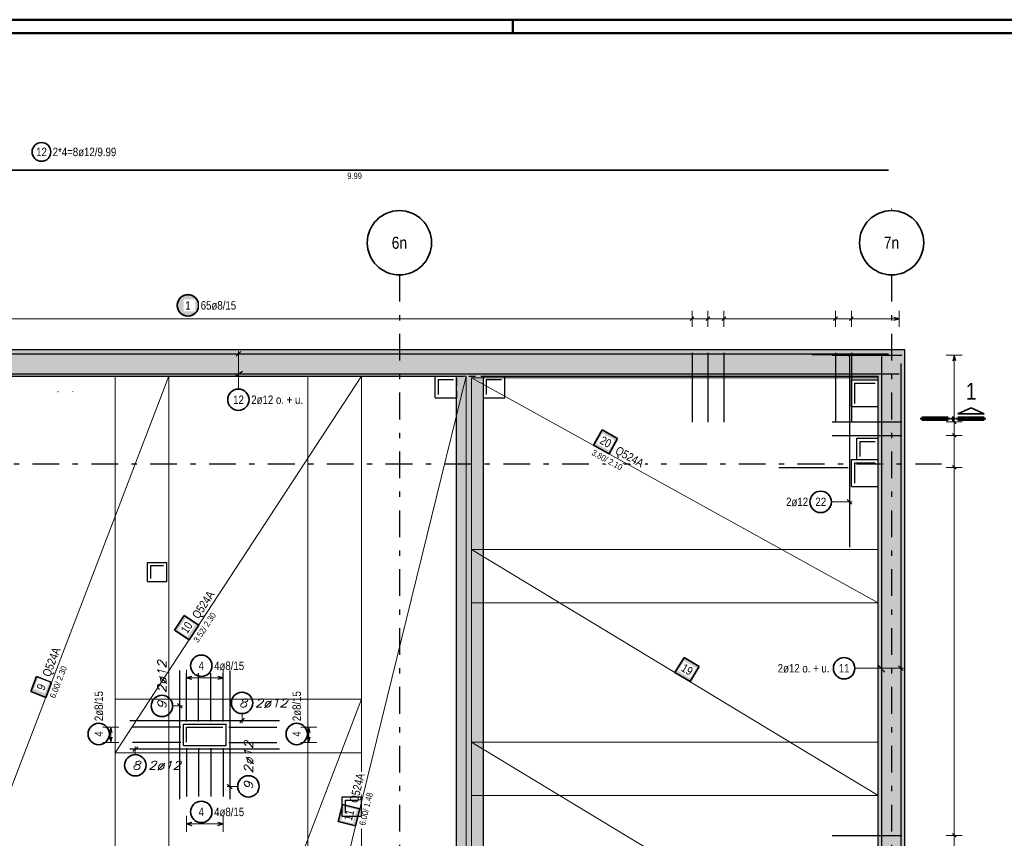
# Model space of a CAD drawing. Header units: millimetres. Extents: x -434 to 93, y -20 to 74.
# Tile 18 of 26: x 25 to 44, y 27 to 42. Entities that reach past the tile are written whole.
import ezdxf
from ezdxf.enums import TextEntityAlignment as Align

# ---------------------------------------------------------------- set-up
doc = ezdxf.new("R2010")
doc.units = ezdxf.units.MM
doc.linetypes.add('DASHDOTX2', pattern=[2, 1, -0.5, 0, -0.5])
doc.linetypes.add('HIDDEN', pattern=[0.375, 0.25, -0.125])
doc.layers.add('Achsen', color=7, linetype='Continuous', lineweight=20)
doc.styles.add('Arial Narrow', font='ARIALN.TTF')
doc.styles.add('Italic', font='Italic', dxfattribs={"width": 1.15})

msp = doc.modelspace()

# ---------------------------------------------------------------- hatches: boundary and pattern name
at = {"lineweight": 25, "true_color": 0xffffff}
msp.add_hatch(color=7, dxfattribs=at).paths.add_polyline_path([(28.64652, 36.711649), (28.646386, 36.719326), (28.645984, 36.726995), (28.645314, 36.734645), (28.644379, 36.742267), (28.643177, 36.749851), (28.641712, 36.757389), (28.639985, 36.764871), (28.637997, 36.772289), (28.635752, 36.779632), (28.633252, 36.786893), (28.6305, 36.794062), (28.6275, 36.801131), (28.624254, 36.80809), (28.620768, 36.814932), (28.617045, 36.821649), (28.61309, 36.828231), (28.608908, 36.834671), (28.604503, 36.840961), (28.599882, 36.847094), (28.595049, 36.853062), (28.590012, 36.858857), (28.584774, 36.864473), (28.579345, 36.869903), (28.573728, 36.87514), (28.567933, 36.880178), (28.561965, 36.885011), (28.555832, 36.889632), (28.549542, 36.894037), (28.543102, 36.898219), (28.53652, 36.902174), (28.529803, 36.905897), (28.522961, 36.909383), (28.516002, 36.912629), (28.508933, 36.915629), (28.501764, 36.918381), (28.494503, 36.920881), (28.48716, 36.923126), (28.479742, 36.925114), (28.47226, 36.926841), (28.464722, 36.928306), (28.457138, 36.929508), (28.449516, 36.930443), (28.441866, 36.931113), (28.434198, 36.931515), (28.42652, 36.931649), (28.418842, 36.931515), (28.411173, 36.931113), (28.403523, 36.930443), (28.395902, 36.929508), (28.388317, 36.928306), (28.380779, 36.926841), (28.373297, 36.925114), (28.365879, 36.923126), (28.358536, 36.920881), (28.351275, 36.918381), (28.344106, 36.915629), (28.337038, 36.912629), (28.330078, 36.909383), (28.323236, 36.905897), (28.31652, 36.902174), (28.309937, 36.898219), (28.303497, 36.894037), (28.297207, 36.889632), (28.291074, 36.885011), (28.285106, 36.880178), (28.279311, 36.87514), (28.273695, 36.869903), (28.268265, 36.864473), (28.263028, 36.858857), (28.25799, 36.853062), (28.253157, 36.847094), (28.248536, 36.840961), (28.244131, 36.834671), (28.239949, 36.828231), (28.235994, 36.821649), (28.232271, 36.814932), (28.228785, 36.80809), (28.22554, 36.801131), (28.222539, 36.794062), (28.219787, 36.786893), (28.217287, 36.779632), (28.215042, 36.772289), (28.213055, 36.764871), (28.211327, 36.757389), (28.209862, 36.749851), (28.208661, 36.742267), (28.207725, 36.734645), (28.207056, 36.726995), (28.206654, 36.719326), (28.20652, 36.711649), (28.206654, 36.703971), (28.207056, 36.696302), (28.207725, 36.688652), (28.208661, 36.68103), (28.209862, 36.673446), (28.211327, 36.665908), (28.213055, 36.658426), (28.215042, 36.651008), (28.217287, 36.643665), (28.219787, 36.636404), (28.222539, 36.629235), (28.22554, 36.622166), (28.228785, 36.615207), (28.232271, 36.608365), (28.235994, 36.601649), (28.239949, 36.595066), (28.244131, 36.588626), (28.248536, 36.582336), (28.253157, 36.576203), (28.25799, 36.570235), (28.263028, 36.56444), (28.268265, 36.558824), (28.273695, 36.553394), (28.279311, 36.548157), (28.285106, 36.543119), (28.291074, 36.538286), (28.297207, 36.533665), (28.303497, 36.52926), (28.309937, 36.525078), (28.31652, 36.521123), (28.323236, 36.5174), (28.330078, 36.513914), (28.337038, 36.510669), (28.344106, 36.507668), (28.351275, 36.504916), (28.358536, 36.502416), (28.365879, 36.500171), (28.373297, 36.498183), (28.380779, 36.496456), (28.388317, 36.494991), (28.395902, 36.49379), (28.403523, 36.492854), (28.411173, 36.492184), (28.418842, 36.491783), (28.42652, 36.491649), (28.434198, 36.491783), (28.441866, 36.492184), (28.449516, 36.492854), (28.457138, 36.49379), (28.464722, 36.494991), (28.47226, 36.496456), (28.479742, 36.498183), (28.48716, 36.500171), (28.494503, 36.502416), (28.501764, 36.504916), (28.508933, 36.507668), (28.516002, 36.510669), (28.522961, 36.513914), (28.529803, 36.5174), (28.53652, 36.521123), (28.543102, 36.525078), (28.549542, 36.52926), (28.555832, 36.533665), (28.561965, 36.538286), (28.567933, 36.543119), (28.573728, 36.548157), (28.579345, 36.553394), (28.584774, 36.558824), (28.590012, 36.56444), (28.595049, 36.570235), (28.599882, 36.576203), (28.604503, 36.582336), (28.608908, 36.588626), (28.61309, 36.595066), (28.617045, 36.601649), (28.620768, 36.608365), (28.624254, 36.615207), (28.6275, 36.622166), (28.6305, 36.629235), (28.633252, 36.636404), (28.635752, 36.643665), (28.637997, 36.651008), (28.639985, 36.658426), (28.641712, 36.665908), (28.643177, 36.673446), (28.644379, 36.68103), (28.645314, 36.688652), (28.645984, 36.696302)])
at = {"lineweight": 13, "true_color": 0xd7ffd7}
for points in [[(41.829127, 35.386803), (12.599127, 35.386803), (12.599127, 35.886803), (41.829129, 35.886803)], [(33.899935, 22.559876), (33.849986, 22.56776), (33.800023, 22.575547), (33.750044, 22.583239), (33.70005, 22.590835), (33.650042, 22.598335), (33.60002, 22.605738), (33.549984, 22.613046), (33.499933, 22.620257), (33.449869, 22.627373), (33.449869, 35.386803), (33.949869, 35.386803), (33.949869, 22.551897)], [(41.829127, 35.386803), (41.829129, 21.232121), (41.329129, 21.232121), (41.329129, 35.386803)]]:
    msp.add_hatch(color=254, dxfattribs=at).paths.add_polyline_path(points)
at = {"lineweight": 35, "true_color": 0xffffff}
for points in [[(36.458603, 34.226183), (36.169888, 34.386007), (36.010064, 34.097292), (36.298779, 33.937468)], [(28.354352, 30.91932), (28.173749, 30.643127), (28.449942, 30.462523), (28.630545, 30.738716)], [(37.983465, 29.963364), (37.70114, 30.134222), (37.530282, 29.851896), (37.812608, 29.681039)], [(25.5972, 29.774304), (25.489819, 29.49418), (25.769943, 29.3868), (25.877323, 29.666923)], [(31.316817, 27.386244), (31.237767, 27.065851), (31.55816, 26.986802), (31.637209, 27.307194)]]:
    msp.add_hatch(color=7, dxfattribs=at).paths.add_polyline_path(points)

# ---------------------------------------------------------------- linework, layer by layer
at = {"color": 4, "linetype": 'Continuous', "lineweight": 50}
for p, q in [((72.5, 42.05), (0, 42.05)), ((72.25, 41.8), (1, 41.8))]:
    msp.add_line(p, q, dxfattribs=at)
at = {"color": 4, "linetype": 'Continuous', "lineweight": 50, "ltscale": 0.2}
msp.add_line((34.5, 42.05), (34.5, 41.8), dxfattribs=at)
at = {"color": 2, "linetype": 'Continuous', "lineweight": 35, "ltscale": 0.5}
for p, q in [((21.538273, 39.239348), (41.51992, 39.239348)), ((41.51992, 39.239348), (41.51992, 39.239348)), ((36.169888, 34.386007), (36.010064, 34.097292)), ((36.458603, 34.226183), (36.169888, 34.386007)), ((36.010064, 34.097292), (36.298779, 33.937468)), ((36.298779, 33.937468), (36.458603, 34.226183)), ((28.354352, 30.91932), (28.173749, 30.643127)), ((28.630545, 30.738716), (28.354352, 30.91932)), ((28.449942, 30.462523), (28.630545, 30.738716)), ((28.173749, 30.643127), (28.449942, 30.462523)), ((37.70114, 30.134222), (37.530282, 29.851896)), ((37.983465, 29.963364), (37.70114, 30.134222)), ((37.530282, 29.851896), (37.812608, 29.681039)), ((37.812608, 29.681039), (37.983465, 29.963364)), ((25.5972, 29.774304), (25.489819, 29.49418)), ((25.877323, 29.666923), (25.5972, 29.774304)), ((25.769943, 29.3868), (25.877323, 29.666923)), ((25.489819, 29.49418), (25.769943, 29.3868)), ((31.316817, 27.386244), (31.237767, 27.065851)), ((31.637209, 27.307194), (31.316817, 27.386244)), ((31.55816, 26.986802), (31.637209, 27.307194)), ((31.237767, 27.065851), (31.55816, 26.986802))]:
    msp.add_line(p, q, dxfattribs=at)
at = {"color": 5, "linetype": 'Continuous', "lineweight": 18, "ltscale": 0.5}
for p, q in [((41.721128, 36.461649), (22.657955, 36.461649)), ((37.848921, 36.311649), (37.848921, 36.611649)), ((38.146783, 36.311649), (38.146783, 36.611649)), ((38.444646, 36.311649), (38.444646, 36.611649)), ((40.52968, 36.311649), (40.52968, 36.611649)), ((40.827542, 36.311649), (40.827542, 36.611649)), ((41.721128, 36.311649), (41.721128, 36.611649)), ((29.371245, 35.148325), (29.371245, 35.856803)), ((42.899714, 35.778621), (42.599714, 35.778619)), ((42.749714, 35.77862), (42.74986, 16.940344)), ((42.899724, 34.534626), (42.599724, 34.534624)), ((42.899726, 34.28352), (42.599726, 34.283517)), ((42.89973, 33.685487), (42.59973, 33.685485)), ((40.453545, 33.040657), (40.840252, 33.040657)), ((28.39966, 29.902143), (28.39966, 29.602143)), ((29.08366, 29.602143), (29.08366, 29.902143)), ((40.891912, 29.931405), (41.799129, 29.931405)), ((28.39966, 29.752143), (29.08366, 29.752143)), ((28.140382, 29.227234), (28.32566, 29.227234)), ((29.439232, 29.084143), (29.439232, 28.903689)), ((27.135784, 28.829689), (26.835784, 28.829689)), ((26.985784, 28.545689), (26.985784, 28.829689)), ((30.835784, 28.829689), (30.535784, 28.829689)), ((30.685784, 28.829689), (30.685784, 28.54569)), ((26.835784, 28.545689), (27.135784, 28.545689)), ((30.535784, 28.54569), (30.835784, 28.54569)), ((27.444092, 28.319052), (27.444092, 28.471689)), ((29.358728, 27.724207), (29.15766, 27.724207)), ((28.399661, 27.172709), (28.399661, 26.872709)), ((29.08366, 26.872709), (29.08366, 27.172709)), ((29.08366, 27.022709), (28.399661, 27.022709)), ((42.899783, 26.808014), (42.599783, 26.808011))]:
    msp.add_line(p, q, dxfattribs=at)
at = {"color": 3, "linetype": 'Continuous', "lineweight": 25, "ltscale": 0.5}
for p, q in [((37.813566, 36.426293), (37.884277, 36.497004)), ((38.111428, 36.426293), (38.182139, 36.497004)), ((38.40929, 36.426293), (38.480001, 36.497004)), ((40.494325, 36.426293), (40.565035, 36.497004)), ((40.792187, 36.426293), (40.862898, 36.497004)), ((41.721128, 36.461649), (41.621128, 36.488443)), ((41.621128, 36.434854), (41.721128, 36.461649)), ((21.538273, 35.806803), (41.51992, 35.806803)), ((29.41544, 35.850997), (29.327051, 35.762609)), ((37.848921, 35.826602), (37.848921, 34.526602)), ((38.146783, 35.826602), (38.146783, 34.526602)), ((38.444646, 35.826602), (38.444646, 34.526602)), ((40.090252, 35.796602), (40.742252, 35.796602)), ((40.469129, 35.778602), (41.769129, 35.778612)), ((40.52968, 35.826602), (40.52968, 34.526602)), ((40.790252, 35.748602), (40.790252, 32.196602)), ((40.827542, 35.826602), (40.827542, 34.526602)), ((41.51992, 35.806803), (41.51992, 35.806803)), ((42.749714, 35.77862), (42.72292, 35.67862)), ((42.77651, 35.67862), (42.749714, 35.77862)), ((41.749129, 35.626602), (41.749129, 17.232325)), ((40.469129, 34.534607), (41.769129, 34.534617)), ((42.785079, 34.49927), (42.714368, 34.56998)), ((40.469129, 34.283501), (41.769129, 34.283511)), ((42.785081, 34.248164), (42.71437, 34.318874)), ((39.469129, 33.68546), (40.769129, 33.685471)), ((42.785086, 33.650131), (42.714375, 33.720841)), ((40.834446, 32.996463), (40.746058, 33.084852)), ((28.27566, 28.887689), (28.27566, 29.887689)), ((28.39966, 28.937689), (28.39966, 29.837689)), ((28.62766, 28.937689), (28.62766, 29.837689)), ((28.85566, 28.937689), (28.85566, 29.837689)), ((29.08366, 28.937689), (29.08366, 29.837689)), ((29.20766, 29.887689), (29.20766, 28.887689)), ((41.793323, 29.887211), (41.704934, 29.975599)), ((28.49966, 29.778938), (28.39966, 29.752143)), ((28.39966, 29.752143), (28.49966, 29.725349)), ((29.08366, 29.752143), (28.98366, 29.778938)), ((28.98366, 29.725349), (29.08366, 29.752143)), ((28.319854, 29.18304), (28.231466, 29.271428)), ((27.34166, 28.953689), (28.34166, 28.953689)), ((28.34166, 28.953689), (29.14166, 28.953689)), ((29.14166, 28.953689), (30.14166, 28.953689)), ((29.395038, 28.909495), (29.483426, 28.997884)), ((26.985784, 28.829689), (26.958989, 28.729689)), ((27.012579, 28.729689), (26.985784, 28.829689)), ((28.29166, 28.829689), (27.39166, 28.829689)), ((28.27566, 28.487689), (28.27566, 28.887689)), ((29.19166, 28.829689), (30.09166, 28.829689)), ((29.20766, 28.887689), (29.20766, 28.487689)), ((30.685784, 28.829689), (30.658989, 28.729689)), ((30.712579, 28.729689), (30.685784, 28.829689)), ((26.958989, 28.645689), (26.985784, 28.545689)), ((26.985784, 28.545689), (27.012579, 28.645689)), ((28.29166, 28.545689), (27.39166, 28.545689)), ((29.19166, 28.54569), (30.09166, 28.54569)), ((30.658989, 28.64569), (30.685784, 28.54569)), ((30.685784, 28.54569), (30.712579, 28.64569)), ((28.34166, 28.421689), (27.34166, 28.421689)), ((27.488286, 28.465884), (27.399898, 28.377495)), ((28.27566, 27.487689), (28.27566, 28.487689)), ((29.14166, 28.421689), (28.34166, 28.421689)), ((28.399661, 28.437689), (28.399661, 27.537689)), ((28.627661, 28.437689), (28.627661, 27.537689)), ((28.85566, 28.437689), (28.85566, 27.537689)), ((29.08366, 28.437689), (29.08366, 27.537689)), ((30.14166, 28.421689), (29.14166, 28.421689)), ((29.20766, 28.487689), (29.20766, 27.487689)), ((29.163466, 27.768401), (29.251854, 27.680012)), ((28.499661, 27.049504), (28.399661, 27.022709)), ((28.399661, 27.022709), (28.499661, 26.995914)), ((29.08366, 27.022709), (28.98366, 27.049504)), ((28.98366, 26.995914), (29.08366, 27.022709)), ((40.469129, 26.807995), (41.769129, 26.808005)), ((42.785139, 26.772657), (42.714428, 26.843368))]:
    msp.add_line(p, q, dxfattribs=at)
at = {"color": 3, "linetype": 'Continuous', "lineweight": 25}
for p, q in [((12.599127, 35.886803), (41.829129, 35.886803)), ((41.829127, 35.386803), (41.829127, 35.886803)), ((41.38784, 35.755437), (41.38784, 16.952416)), ((4.539515, 35.434323), (41.722922, 35.434323)), ((22.349942, 35.386803), (33.449869, 35.386803)), ((29.322305, 35.397261), (29.447685, 35.48439)), ((33.050667, 34.9867), (33.050667, 35.3867)), ((33.449751, 22.627373), (33.449751, 35.386803)), ((33.949751, 22.551897), (33.949751, 35.386803)), ((33.949869, 35.386803), (41.329129, 35.386803)), ((33.950672, 34.986698), (33.950672, 35.386698)), ((34.350672, 34.986698), (34.350672, 35.386698)), ((41.329127, 21.732121), (41.329127, 35.386803)), ((41.829127, 21.232121), (41.829127, 35.386803)), ((40.830252, 35.319609), (41.329127, 35.319609)), ((40.830252, 34.819609), (40.830252, 35.319609)), ((33.050667, 34.986803), (33.449751, 34.986803)), ((33.950672, 34.986803), (34.350672, 34.986803)), ((40.830252, 34.819609), (41.329127, 34.819609)), ((40.93078, 34.229699), (41.329127, 34.229699)), ((40.93078, 33.829699), (40.93078, 34.229699)), ((40.830782, 33.829699), (41.329127, 33.829699)), ((40.830782, 33.329697), (40.830782, 33.829697)), ((40.830782, 33.329697), (41.329127, 33.329697)), ((27.672761, 31.910293), (28.032761, 31.910293)), ((27.672761, 31.550293), (27.672761, 31.910293)), ((28.032761, 31.550293), (28.032761, 31.910293)), ((27.672761, 31.550293), (28.032761, 31.550293)), ((41.337116, 29.980463), (41.453864, 29.859044)), ((28.34166, 28.887689), (29.14166, 28.887689)), ((28.34166, 28.487689), (28.34166, 28.887689)), ((29.14166, 28.487689), (29.14166, 28.887689)), ((28.34166, 28.487689), (29.14166, 28.487689))]:
    msp.add_line(p, q, dxfattribs=at)
at = {"color": 3, "linetype": 'HIDDEN', "lineweight": 25, "ltscale": 0.5}
for p, q in [((14.33004, 35.886602), (41.829129, 35.886602)), ((33.449869, 35.386803), (33.450667, 35.386803)), ((33.450667, 35.386803), (33.949869, 35.386803)), ((33.450667, 34.9867), (33.450667, 35.3867)), ((41.329127, 35.319609), (41.330252, 35.319609)), ((41.330252, 34.819609), (41.330252, 35.319609)), ((33.449751, 34.986803), (33.450667, 34.986803)), ((41.329127, 34.819609), (41.330252, 34.819609)), ((41.329127, 34.229699), (41.33078, 34.229699)), ((41.33078, 33.829697), (41.33078, 34.229699)), ((41.329127, 33.829699), (41.330782, 33.829699)), ((41.33078, 33.329697), (41.33078, 33.829697)), ((41.329127, 33.329697), (41.330782, 33.329697))]:
    msp.add_line(p, q, dxfattribs=at)
at = {"color": 7, "linetype": 'Continuous', "lineweight": 18, "ltscale": 0.5}
for p, q in [((28.069941, 35.386799), (23.469944, 35.386799)), ((23.469944, 23.3868), (28.069941, 35.386799)), ((31.669941, 35.386799), (27.069942, 35.386799)), ((27.069942, 35.386799), (27.069942, 28.352119)), ((31.669941, 35.386799), (27.069942, 28.352119)), ((28.069941, 23.3868), (28.069941, 35.386799)), ((33.630667, 35.386801), (30.669942, 35.386801)), ((30.669942, 35.386801), (30.669942, 23.386802)), ((30.669942, 23.386802), (33.630667, 35.386801)), ((31.669941, 28.352119), (31.669941, 35.386799)), ((33.630667, 23.386802), (33.630667, 35.386801)), ((33.630667, 35.386801), (33.630667, 35.386801)), ((41.330772, 35.359604), (33.729753, 35.359604)), ((33.729753, 35.359604), (33.729753, 31.151897)), ((33.729753, 35.359604), (41.330789, 31.151897)), ((41.330789, 31.578029), (41.330772, 35.359604)), ((41.330791, 32.151895), (33.729753, 32.151895)), ((33.729753, 32.151895), (33.729753, 27.551897)), ((41.330812, 27.551897), (33.729753, 32.151895)), ((41.330812, 27.551897), (41.330791, 32.151895)), ((41.330789, 31.151897), (41.330789, 31.578029)), ((33.729753, 31.151897), (41.330789, 31.151897)), ((41.330789, 31.151897), (41.330789, 31.151897)), ((31.669942, 29.352124), (27.069944, 29.352124)), ((27.069944, 29.352124), (27.069944, 17.352124)), ((31.669942, 29.352124), (27.069944, 17.352124)), ((31.669942, 17.352124), (31.669942, 29.352124)), ((41.3308, 28.551888), (33.729751, 28.551888)), ((33.729751, 28.551888), (33.729751, 23.951898)), ((33.729751, 28.551888), (40.159124, 24.660981)), ((41.330819, 24.418376), (41.3308, 28.551888)), ((27.069942, 28.352119), (31.669941, 28.352119)), ((27.069942, 28.352119), (27.069942, 28.352119)), ((33.729753, 27.551897), (41.330812, 27.551897)), ((33.729753, 27.551897), (33.729753, 27.551897))]:
    msp.add_line(p, q, dxfattribs=at)
at = {"color": 2, "linetype": 'Continuous', "lineweight": 35}
for p, q in [((42.816653, 34.685138), (43.06415, 34.797637)), ((43.06415, 34.797637), (43.311653, 34.685138)), ((43.311653, 34.685138), (42.816653, 34.685138))]:
    msp.add_line(p, q, dxfattribs=at)
at = {"color": 1, "linetype": 'Continuous', "lineweight": 70}
for p, q in [((42.141651, 34.580142), (42.141651, 34.610137)), ((42.141651, 34.610137), (42.636652, 34.610137)), ((42.636652, 34.610137), (42.636652, 34.580142)), ((42.711653, 34.580142), (42.711653, 34.610137)), ((42.711653, 34.610137), (42.741652, 34.610137)), ((42.741652, 34.610137), (42.741652, 34.580142)), ((42.816653, 34.580142), (42.816653, 34.610137)), ((42.816653, 34.610137), (43.311653, 34.610137)), ((43.311653, 34.610137), (43.311653, 34.580142)), ((42.636652, 34.580142), (42.141651, 34.580142)), ((42.741652, 34.580142), (42.711653, 34.580142)), ((43.311653, 34.580142), (42.816653, 34.580142))]:
    msp.add_line(p, q, dxfattribs=at)
at = {"color": 2, "linetype": 'Continuous', "lineweight": 35, "ltscale": 0.5}
for centre, radius in [((25.689503, 39.579412), 0.175), ((28.42652, 36.711649), 0.2), ((29.371245, 34.948325), 0.2), ((40.253545, 33.040657), 0.2), ((28.676722, 29.977143), 0.2), ((40.691912, 29.931405), 0.2), ((29.439232, 29.284143), 0.2), ((27.940382, 29.227234), 0.2), ((26.760784, 28.702751), 0.2), ((30.460784, 28.702751), 0.2), ((27.444092, 28.119052), 0.2), ((29.558728, 27.724207), 0.2), ((28.676723, 27.247709), 0.2)]:
    msp.add_circle(centre, radius, dxfattribs=at)
at = {"color": 9, "linetype": 'Continuous', "lineweight": 0}
for centre in [(41.580775, 38.512505), (25.996848, 35.098199), (26.276848, 35.098199)]:
    msp.add_circle(centre, 0.00222, dxfattribs=at)
at = {"color": 3, "linetype": 'Continuous', "lineweight": 25, "ltscale": 0.5}
msp.add_arc((40.742252, 35.748602), 0.048, 0, 90, dxfattribs=at)
at = {"layer": 'Achsen', "color": 3, "linetype": 'DASHDOTX2', "lineweight": 25, "ltscale": 0.5}
for p, q in [((32.37992, 37.282085), (32.37992, 15.490794)), ((41.57992, 37.282085), (41.57992, 14.209736)), ((3.522629, 33.752322), (42.513124, 33.752322))]:
    msp.add_line(p, q, dxfattribs=at)
at = {"layer": 'Achsen', "color": 3, "linetype": 'Continuous', "lineweight": 25}
for p, q in [((33.110667, 35.326803), (33.390667, 35.326803)), ((33.110667, 35.0467), (33.110667, 35.3267)), ((34.010672, 35.326803), (34.290672, 35.326803)), ((34.010672, 35.046698), (34.010672, 35.326698)), ((40.890252, 35.259609), (41.270252, 35.259609)), ((40.890252, 34.879609), (40.890252, 35.259609)), ((40.99078, 34.169699), (41.27078, 34.169699)), ((40.99078, 33.889699), (40.99078, 34.169699)), ((40.890782, 33.769697), (41.270782, 33.769697)), ((40.890782, 33.389697), (40.890782, 33.769697)), ((27.732761, 31.850293), (27.972761, 31.850293)), ((27.732761, 31.610293), (27.732761, 31.850293)), ((28.40166, 28.827689), (29.08166, 28.827689)), ((28.40166, 28.547689), (28.40166, 28.827689))]:
    msp.add_line(p, q, dxfattribs=at)
at = {"layer": 'Achsen', "color": 2, "linetype": 'Continuous', "lineweight": 35}
for centre in [(32.37992, 37.882085), (41.57992, 37.882085)]:
    msp.add_circle(centre, 0.6, dxfattribs=at)

# ---------------------------------------------------------------- texts
at = {"color": 2, "lineweight": 35, "char_height": 0.1575, "attachment_point": 1, "line_spacing_factor": 0.9}
for s, insert, style in [('12', (25.590278, 39.658162), 'Arial Narrow'), ('2*4=8ø12/9.99', (25.899503, 39.658162), 'Arial Narrow'), ('12', (29.27202, 35.027075), 'Arial Narrow'), ('2ø12 o. + u.', (29.611245, 35.027075), 'Arial Narrow'), ('2ø12', (39.607195, 33.119407), 'Arial Narrow'), ('22', (40.15432, 33.119407), 'Arial Narrow'), ('4', (28.62711, 30.055893), 'Arial Narrow'), ('4ø8/15', (28.916722, 30.055893), 'Arial Narrow'), ('2ø12 o. + u.', (39.450212, 30.010155), 'Arial Narrow'), ('11', (40.592687, 30.010155), 'Arial Narrow'), ('8', (29.3799, 29.362893), 'Italic'), ('2ø12', (29.679232, 29.362893), 'Italic'), ('8', (27.38476, 28.197802), 'Italic'), ('2ø12', (27.684092, 28.197802), 'Italic'), ('4', (28.62711, 27.326459), 'Arial Narrow'), ('4ø8/15', (28.916723, 27.326459), 'Arial Narrow')]:
    msp.add_mtext(s, dxfattribs=dict(at, insert=insert, style=style))
at = {"color": 3, "lineweight": 25, "insert": (31.405346, 39.189348), "char_height": 0.1125, "attachment_point": 1, "line_spacing_factor": 0.9, "style": 'Arial Narrow'}
msp.add_mtext('9.99', dxfattribs=at)
at = {"color": 2, "lineweight": 35, "char_height": 0.1575, "attachment_point": 1, "rotation": 90, "line_spacing_factor": 0.9}
for s, insert, style in [('2ø12', (27.861632, 29.467234), 'Italic'), ('2ø8/15', (26.682034, 28.942751), 'Arial Narrow'), ('2ø8/15', (30.382034, 28.942751), 'Arial Narrow'), ('9', (27.861632, 29.167902), 'Italic'), ('4', (26.682034, 28.653139), 'Arial Narrow'), ('4', (30.382034, 28.653139), 'Arial Narrow'), ('2ø12', (29.479978, 27.964207), 'Italic'), ('9', (29.479978, 27.664875), 'Italic')]:
    msp.add_mtext(s, dxfattribs=dict(at, insert=insert, style=style))
at = {"layer": 'Achsen', "color": 4, "lineweight": 50, "style": 'Arial Narrow'}
for s, p in [('6n', (32.37992, 37.882085)), ('7n', (41.57672, 37.882085))]:
    msp.add_text(s, height=0.225, dxfattribs=at).set_placement(p, align=Align.MIDDLE_CENTER)
at = {"layer": 'Achsen', "color": 1, "lineweight": 70, "style": 'Arial Narrow'}
msp.add_text('1', height=0.315, dxfattribs=at).set_placement((42.965146, 34.947928))

# ---------------------------------------------------------------- next in the draw order: texts
at = {"color": 2, "lineweight": 35, "char_height": 0.1575, "attachment_point": 1, "line_spacing_factor": 0.9, "style": 'Arial Narrow', "bg_fill": 3, "box_fill_scale": 1.2, "bg_fill_color": 256, "bg_fill_true_color": 13158600, "bg_fill_transparency": 0}
for s, insert in [('1', (28.376907, 36.790399)), ('65ø8/15', (28.66652, 36.790399))]:
    msp.add_mtext(s, dxfattribs=dict(at, insert=insert))
for s, insert, rotation in [('20', (36.185662, 34.278692), 331.0323887), ('10', (28.281933, 30.650974), 56.8192072), ('Q524A', (25.701079, 29.814805), 69.0265147), ('19', (37.712756, 30.026377), 328.8185671), ('9', (25.592281, 29.562414), 69.0265147), ('Q524A', (31.445804, 27.439393), 76.140388), ('11', (31.337262, 27.109051), 76.140388)]:
    msp.add_mtext(s, dxfattribs=dict(at, insert=insert, rotation=rotation))

# ---------------------------------------------------------------- next in the draw order: linework, layer by layer
at = {"color": 3, "linetype": 'Continuous', "lineweight": 25}
msp.add_line((31.310665, 27.166689), (31.310665, 27.526689), dxfattribs=at)
at = {"layer": 'Achsen', "color": 3, "linetype": 'Continuous', "lineweight": 25}
msp.add_line((31.370665, 27.226689), (31.370665, 27.466689), dxfattribs=at)

# ---------------------------------------------------------------- next in the draw order: texts
at = {"color": 2, "lineweight": 35, "attachment_point": 1, "line_spacing_factor": 0.9, "style": 'Arial Narrow', "bg_fill": 3, "box_fill_scale": 1.2, "bg_fill_color": 256, "bg_fill_true_color": 13158600, "bg_fill_transparency": 0}
for s, insert, char_height, rotation in [('Q524A', (36.476296, 34.087801), 0.1575, 331.0323887), ('Q524A', (28.49366, 30.926798), 0.1575, 56.8192072), (' 6.00/ 2.30', (25.825967, 29.365323), 0.1125, 69.0265147), (' 6.00/ 1.48', (31.616413, 26.972429), 0.1125, 76.140388)]:
    msp.add_mtext(s, dxfattribs=dict(at, insert=insert, char_height=char_height, rotation=rotation))

# ---------------------------------------------------------------- next in the draw order: linework, layer by layer
at = {"color": 3, "linetype": 'Continuous', "lineweight": 25}
for p, q in [((31.310665, 27.526689), (31.670665, 27.526689)), ((31.670665, 27.166689), (31.670665, 27.526689)), ((31.310665, 27.166689), (31.670665, 27.166689))]:
    msp.add_line(p, q, dxfattribs=at)
at = {"layer": 'Achsen', "color": 3, "linetype": 'Continuous', "lineweight": 25}
msp.add_line((31.370665, 27.466689), (31.610665, 27.466689), dxfattribs=at)

# ---------------------------------------------------------------- next in the draw order: texts
at = {"color": 2, "lineweight": 35, "char_height": 0.1125, "attachment_point": 1, "line_spacing_factor": 0.9, "style": 'Arial Narrow', "bg_fill": 3, "box_fill_scale": 1.2, "bg_fill_color": 256, "bg_fill_true_color": 13158600, "bg_fill_transparency": 0}
for s, insert, rotation in [(' 3.80/ 2.10', (35.981005, 34.044798), 331.0323887), (' 3.52/ 2.30', (28.500159, 30.429687), 56.8192072)]:
    msp.add_mtext(s, dxfattribs=dict(at, insert=insert, rotation=rotation))

doc.saveas('drawing.dxf')
